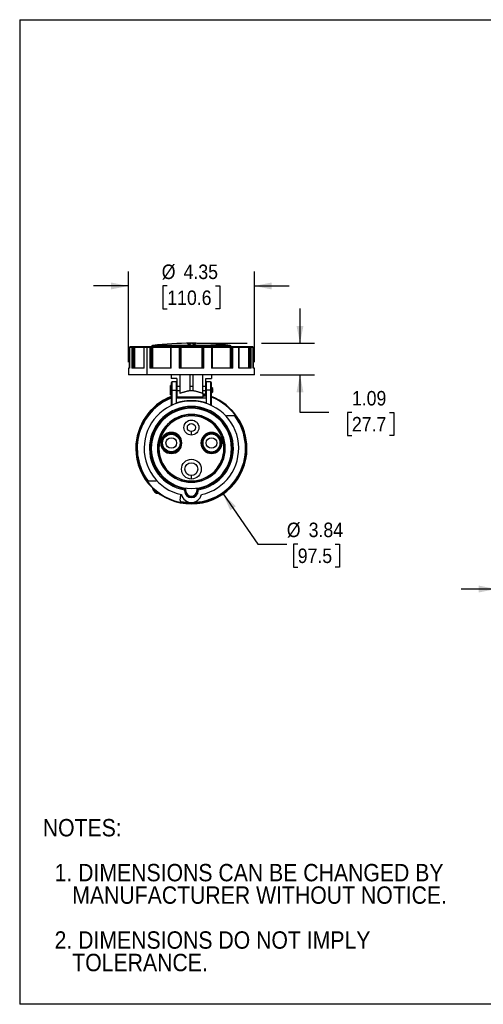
# Model space of a CAD drawing. Header units: inches. Extents: x 0 to 44, y 0 to 34.
# Tile 1 of 7: x 0 to 16, y 0 to 34. Entities that reach past the tile are written whole.
import ezdxf

# ---------------------------------------------------------------- set-up
doc = ezdxf.new("R2010")
doc.units = ezdxf.units.IN
doc.header["$LTSCALE"] = 4
doc.header["$MEASUREMENT"] = 0
doc.linetypes.add('SLD-Solid', pattern=[0])
doc.layers.add('DIMENSIONS', color=140, linetype='SLD-Solid', lineweight=25)
doc.layers.add('TEXT', color=140, linetype='SLD-Solid', lineweight=25)
doc.layers.add('SLD-DEFPOINTS', color=7, linetype='Continuous')
doc.styles.add('SLDTEXTSTYLE0', font='GOTHIC.TTF', dxfattribs={"width": 0.913})
doc.dimstyles.new('SLDDIMSTYLE0', dxfattribs={"dimtxt": 0.5, "dimasz": 0.6, "dimexe": 0, "dimexo": 0.0625, "dimgap": 0.125, "dimtad": 0, "dimtih": 1, "dimtoh": 1, "dimrnd": 1e-09, "dimzin": 12, "dimdsep": 46, "dimtxsty": 'SLDTEXTSTYLE0', "dimsah": 1, "dimcen": 0, "dimadec": 0, "dimazin": 3, "dimtfac": 1, "dimtofl": 0, "dimtmove": 0, "dimatfit": 3, "dimfxl": 0, "dimfrac": 2, "dimtolj": 1, "dimtzin": 12, "dimarcsym": 0})
doc.dimstyles.new('SLDDIMSTYLE1', dxfattribs={"dimtxt": 0.5, "dimasz": 0.6, "dimexe": 0, "dimexo": 0.0625, "dimgap": 0.125, "dimtad": 0, "dimtih": 1, "dimtoh": 1, "dimrnd": 1e-09, "dimzin": 12, "dimdsep": 46, "dimtxsty": 'SLDTEXTSTYLE0', "dimsah": 1, "dimcen": 0.09, "dimadec": 0, "dimazin": 3, "dimtfac": 1, "dimtmove": 0, "dimatfit": 0, "dimfxl": 0, "dimfrac": 2, "dimtolj": 1, "dimtzin": 12, "dimarcsym": 0})
doc.dimstyles.new('SLDDIMSTYLE2', dxfattribs={"dimtxt": 0.5, "dimasz": 0.6, "dimexe": 0, "dimexo": 0.0625, "dimgap": 0.125, "dimtad": 0, "dimtih": 1, "dimtoh": 1, "dimrnd": 1e-09, "dimzin": 12, "dimdsep": 46, "dimtxsty": 'SLDTEXTSTYLE0', "dimsah": 1, "dimcen": 0.09, "dimadec": 0, "dimazin": 3, "dimtfac": 1, "dimtdec": 3, "dimtmove": 0, "dimatfit": 0, "dimfxl": 0, "dimfrac": 2, "dimtolj": 1, "dimtzin": 12, "dimarcsym": 0})

# ---------------------------------------------------------------- blocks, each defined once
blk = doc.blocks.new('Block2')
at = {"color": 7, "linetype": 'SLD-Solid', "lineweight": 18}
for p, q in [((44, 34), (0, 34)), ((0, 0), (0, 34)), ((44, 0), (0, 0))]:
    blk.add_line(p, q, dxfattribs=at)
blk = doc.blocks.new('SW_NOTE_0_3')
at = {"layer": 'TEXT', "color": 0, "char_height": 0.6, "attachment_point": 1, "style": 'SLDTEXTSTYLE0'}
for s, insert in [('NOTES:', (0, 0.766)), ('  1. DIMENSIONS CAN BE CHANGED BY     ', (0, -0.785)), ('     MANUFACTURER WITHOUT NOTICE.', (0, -1.561)), ('  2. DIMENSIONS DO NOT IMPLY ', (0, -3.113)), ('     TOLERANCE.', (0, -3.889))]:
    blk.add_mtext(s, dxfattribs=dict(at, insert=insert))
blk = doc.blocks.new('_D')
at = {"layer": 'DIMENSIONS'}
for p, q in [((7.025, 17.622), (8.226, 15.893)), ((8.226, 15.893), (9.226, 15.893)), ((9.603, 15.893), (9.451, 15.893)), ((9.451, 15.893), (9.451, 15.099)), ((10.896, 15.893), (11.049, 15.893)), ((11.049, 15.893), (11.049, 15.099)), ((9.451, 15.099), (9.603, 15.099)), ((11.049, 15.099), (10.896, 15.099))]:
    blk.add_line(p, q, dxfattribs=at)
blk.add_solid([(7.025, 17.622), (7.269, 17.061), (7.466, 17.198)], dxfattribs=at)
at = {"layer": 'DIMENSIONS', "char_height": 0.5, "attachment_point": 1, "style": 'SLDTEXTSTYLE0'}
for s, insert in [('%%c', (9.226, 16.633)), ('3.84', (9.98, 16.633)), ('97.5', (9.603, 15.738))]:
    blk.add_mtext(s, dxfattribs=dict(at, insert=insert))
blk = doc.blocks.new('_D_1')
at = {"layer": 'DIMENSIONS'}
for p, q in [((3.754, 22.171), (3.754, 25.305)), ((8.106, 22.171), (8.106, 25.305)), ((3.754, 24.805), (2.554, 24.805)), ((5.098, 24.805), (4.946, 24.805)), ((4.946, 24.805), (4.946, 24.011)), ((6.761, 24.805), (6.913, 24.805)), ((6.913, 24.805), (6.913, 24.011)), ((8.106, 24.805), (9.306, 24.805)), ((4.946, 24.011), (5.098, 24.011)), ((6.913, 24.011), (6.761, 24.011))]:
    blk.add_line(p, q, dxfattribs=at)
for points in [[(3.754, 24.805), (3.154, 24.925), (3.154, 24.685)], [(8.106, 24.805), (8.706, 24.685), (8.706, 24.925)]]:
    blk.add_solid(points, dxfattribs=at)
at = {"layer": 'DIMENSIONS', "char_height": 0.5, "attachment_point": 1, "style": 'SLDTEXTSTYLE0'}
for s, insert in [('%%c', (4.906, 25.545)), ('4.35', (5.66, 25.545)), ('110.6', (5.098, 24.649))]:
    blk.add_mtext(s, dxfattribs=dict(at, insert=insert))
blk = doc.blocks.new('_D_2')
at = {"layer": 'DIMENSIONS'}
for p, q in [((9.681, 22.826), (9.681, 24.026)), ((6.13, 22.826), (7.856, 22.826)), ((8.356, 22.826), (10.181, 22.826)), ((8.306, 21.735), (10.181, 21.735)), ((9.681, 20.442), (9.681, 21.735)), ((10.681, 20.442), (9.681, 20.442)), ((11.474, 20.438), (11.322, 20.438)), ((11.322, 20.438), (11.322, 19.645)), ((12.767, 20.438), (12.92, 20.438)), ((12.92, 20.438), (12.92, 19.645)), ((11.322, 19.645), (11.474, 19.645)), ((12.92, 19.645), (12.767, 19.645))]:
    blk.add_line(p, q, dxfattribs=at)
for points in [[(9.681, 22.826), (9.801, 23.426), (9.561, 23.426)], [(9.681, 21.735), (9.561, 21.135), (9.801, 21.135)]]:
    blk.add_solid(points, dxfattribs=at)
at = {"layer": 'DIMENSIONS', "char_height": 0.5, "attachment_point": 1, "style": 'SLDTEXTSTYLE0'}
for s, insert in [('1.09', (11.474, 21.179)), ('27.7', (11.474, 20.283))]:
    blk.add_mtext(s, dxfattribs=dict(at, insert=insert))
blk = doc.blocks.new('_D_3')
at = {"layer": 'DIMENSIONS'}
for p, q in [((16.452, 21.535), (16.452, 13.841)), ((19.564, 17.401), (19.564, 13.841)), ((16.452, 14.341), (15.252, 14.341)), ((17.361, 14.337), (17.209, 14.337)), ((17.209, 14.337), (17.209, 13.543)), ((18.655, 14.337), (18.807, 14.337)), ((18.807, 14.337), (18.807, 13.543)), ((19.564, 14.341), (20.764, 14.341)), ((17.209, 13.543), (17.361, 13.543)), ((18.807, 13.543), (18.655, 13.543))]:
    blk.add_line(p, q, dxfattribs=at)
for points in [[(16.452, 14.341), (15.852, 14.461), (15.852, 14.221)], [(19.564, 14.341), (20.164, 14.221), (20.164, 14.461)]]:
    blk.add_solid(points, dxfattribs=at)
at = {"layer": 'DIMENSIONS', "char_height": 0.5, "attachment_point": 1, "style": 'SLDTEXTSTYLE0'}
for s, insert in [('3.11', (17.361, 15.077)), ('79.1', (17.361, 14.182))]:
    blk.add_mtext(s, dxfattribs=dict(at, insert=insert))

msp = doc.modelspace()

# ---------------------------------------------------------------- linework, layer by layer
at = {"color": 7, "linetype": 'SLD-Solid'}
for p, q in [((0, 34), (0, 0)), ((0, 34), (44, 34)), ((44, 0), (0, 0))]:
    msp.add_line(p, q, dxfattribs=at)
for p, q in [((5.792, 22.817), (5.792, 22.805)), ((5.9, 22.823), (5.9, 22.822)), ((5.9, 22.822), (5.9, 22.814)), ((5.9, 22.814), (5.9, 22.812)), ((5.9, 22.812), (5.9, 22.8)), ((5.959, 22.818), (5.959, 22.806)), ((6.048, 22.818), (6.048, 22.817)), ((6.067, 22.823), (6.067, 22.821)), ((6.067, 22.821), (6.067, 22.813)), ((6.067, 22.813), (6.067, 22.811)), ((6.067, 22.811), (6.067, 22.799)), ((3.795, 22.687), (3.795, 21.971)), ((3.795, 22.687), (3.796, 22.687)), ((3.796, 21.971), (3.796, 22.687)), ((3.796, 22.687), (3.868, 22.687)), ((3.88, 22.699), (3.807, 22.699)), ((3.807, 22.699), (3.807, 22.699)), ((3.868, 22.687), (3.868, 21.971)), ((3.868, 22.687), (3.916, 22.687)), ((3.913, 22.699), (3.88, 22.699)), ((3.943, 22.699), (3.913, 22.699)), ((3.916, 21.971), (3.916, 22.687)), ((3.916, 22.687), (3.946, 22.687)), ((3.972, 22.699), (3.943, 22.699)), ((3.946, 22.687), (3.946, 21.971)), ((3.946, 22.687), (3.961, 22.687)), ((3.961, 22.687), (3.961, 21.971)), ((3.961, 22.687), (4.285, 22.687)), ((4.297, 22.699), (3.972, 22.699)), ((4.285, 22.687), (4.285, 21.971)), ((4.285, 22.687), (4.295, 22.687)), ((4.295, 21.971), (4.295, 22.687)), ((4.295, 22.687), (4.391, 22.687)), ((4.304, 22.699), (4.297, 22.699)), ((4.501, 22.699), (4.304, 22.699)), ((4.391, 22.687), (4.391, 21.735)), ((4.391, 22.687), (4.493, 22.687)), ((4.493, 22.687), (4.493, 21.971)), ((4.493, 22.687), (4.547, 22.687)), ((4.539, 22.699), (4.501, 22.699)), ((4.561, 22.699), (4.539, 22.699)), ((4.547, 21.971), (4.547, 22.687)), ((4.547, 22.687), (4.569, 22.687)), ((4.552, 22.711), (4.552, 22.699)), ((4.552, 22.711), (5.93, 22.711)), ((4.593, 22.699), (4.561, 22.699)), ((4.569, 22.687), (4.569, 21.971)), ((4.569, 22.687), (4.585, 22.687)), ((4.585, 22.687), (4.585, 21.971)), ((4.585, 22.687), (5.208, 22.687)), ((5.93, 22.75), (4.587, 22.75)), ((5.212, 22.699), (4.593, 22.699)), ((5.205, 22.687), (5.205, 21.971)), ((5.205, 22.687), (5.232, 22.687)), ((5.217, 22.699), (5.212, 22.699)), ((5.236, 22.699), (5.217, 22.699)), ((5.232, 21.971), (5.232, 22.687)), ((5.232, 22.687), (5.503, 22.687)), ((5.505, 22.699), (5.236, 22.699)), ((5.503, 22.687), (5.503, 21.971)), ((5.503, 22.687), (5.549, 22.687)), ((5.538, 22.699), (5.505, 22.699)), ((5.546, 22.699), (5.538, 22.699)), ((5.573, 22.699), (5.546, 22.699)), ((5.549, 21.971), (5.549, 22.687)), ((5.549, 22.687), (5.557, 22.687)), ((5.557, 22.687), (5.557, 21.971)), ((5.557, 22.687), (5.571, 22.687)), ((5.571, 22.687), (5.571, 21.971)), ((5.571, 22.687), (6.289, 22.687)), ((6.287, 22.699), (5.573, 22.699)), ((7.273, 22.75), (5.93, 22.75)), ((5.93, 22.711), (7.308, 22.711)), ((6.314, 22.699), (6.287, 22.699)), ((6.289, 22.687), (6.289, 21.971)), ((6.289, 22.687), (6.302, 22.687)), ((6.302, 22.687), (6.302, 21.971)), ((6.302, 22.687), (6.31, 22.687)), ((6.31, 22.687), (6.31, 21.971)), ((6.31, 22.687), (6.356, 22.687)), ((6.322, 22.699), (6.314, 22.699)), ((6.354, 22.699), (6.322, 22.699)), ((6.624, 22.699), (6.354, 22.699)), ((6.356, 21.971), (6.356, 22.687)), ((6.356, 22.687), (6.627, 22.687)), ((6.642, 22.699), (6.624, 22.699)), ((6.627, 22.687), (6.627, 21.971)), ((6.627, 22.687), (6.654, 22.687)), ((6.648, 22.699), (6.642, 22.699)), ((7.266, 22.699), (6.648, 22.699)), ((6.652, 22.687), (7.274, 22.687)), ((6.654, 21.971), (6.654, 22.687)), ((7.298, 22.699), (7.266, 22.699)), ((7.274, 22.687), (7.274, 21.971)), ((7.274, 22.687), (7.29, 22.687)), ((7.29, 22.687), (7.29, 21.971)), ((7.29, 22.687), (7.312, 22.687)), ((7.321, 22.699), (7.298, 22.699)), ((7.308, 22.699), (7.308, 22.711)), ((7.312, 22.687), (7.312, 21.971)), ((7.312, 22.687), (7.366, 22.687)), ((7.358, 22.699), (7.321, 22.699)), ((7.556, 22.699), (7.358, 22.699)), ((7.366, 21.971), (7.366, 22.687)), ((7.366, 22.687), (7.565, 22.687)), ((7.562, 22.699), (7.556, 22.699)), ((7.888, 22.699), (7.562, 22.699)), ((7.565, 22.687), (7.565, 21.971)), ((7.565, 22.687), (7.574, 22.687)), ((7.574, 21.971), (7.574, 22.687)), ((7.574, 22.687), (7.899, 22.687)), ((7.916, 22.699), (7.888, 22.699)), ((7.899, 22.687), (7.899, 21.971)), ((7.899, 22.687), (7.913, 22.687)), ((7.913, 22.687), (7.913, 21.971)), ((7.913, 22.687), (7.944, 22.687)), ((7.947, 22.699), (7.916, 22.699)), ((7.944, 22.687), (7.944, 21.971)), ((7.944, 22.687), (7.991, 22.687)), ((7.98, 22.699), (7.947, 22.699)), ((8.052, 22.699), (7.98, 22.699)), ((7.991, 21.971), (7.991, 22.687)), ((7.991, 22.687), (8.064, 22.687)), ((8.053, 22.699), (8.052, 22.699)), ((8.064, 21.971), (8.064, 22.687)), ((8.064, 22.687), (8.064, 21.971)), ((8.064, 22.687), (8.064, 22.687)), ((3.754, 21.971), (3.754, 21.735)), ((3.796, 21.971), (3.754, 21.971)), ((4.295, 21.971), (3.868, 21.971)), ((5.232, 21.971), (4.493, 21.971)), ((6.356, 21.971), (5.503, 21.971)), ((7.366, 21.971), (6.627, 21.971)), ((7.991, 21.971), (7.565, 21.971)), ((8.106, 21.971), (8.064, 21.971)), ((8.106, 21.735), (8.106, 21.971)), ((4.391, 21.735), (3.754, 21.735)), ((4.965, 21.735), (4.391, 21.735)), ((8.106, 21.735), (4.965, 21.735)), ((5.231, 21.735), (5.231, 21.616)), ((5.428, 21.616), (5.231, 21.616)), ((5.231, 21.452), (5.231, 21.206)), ((5.418, 21.492), (5.27, 21.492)), ((5.27, 21.206), (5.27, 21.492)), ((5.418, 21.206), (5.418, 21.492)), ((5.428, 21.616), (5.428, 21.334)), ((5.546, 21.334), (5.546, 21.735)), ((5.871, 21.735), (5.871, 21.334)), ((5.989, 21.334), (5.989, 21.735)), ((6.314, 21.735), (6.314, 21.334)), ((6.432, 21.616), (6.629, 21.616)), ((6.432, 21.334), (6.432, 21.616)), ((6.589, 21.492), (6.442, 21.492)), ((6.442, 21.492), (6.442, 21.206)), ((6.589, 21.492), (6.589, 21.206)), ((6.629, 21.735), (6.629, 21.616)), ((6.629, 21.206), (6.629, 21.452)), ((5.231, 21.364), (5.203, 21.364)), ((5.203, 21.049), (5.203, 21.364)), ((5.231, 21.206), (5.231, 20.933)), ((5.27, 21.206), (5.231, 21.206)), ((5.27, 21.206), (5.418, 21.206)), ((5.27, 20.693), (5.27, 21.206)), ((5.428, 21.293), (5.418, 21.293)), ((5.418, 20.771), (5.418, 21.206)), ((5.546, 21.334), (5.428, 21.334)), ((5.546, 21.188), (5.428, 21.188)), ((5.989, 21.334), (5.871, 21.334)), ((5.871, 21.334), (5.871, 21.188)), ((5.989, 21.188), (5.871, 21.188)), ((5.871, 21.188), (5.871, 21.183)), ((5.989, 21.188), (5.989, 21.334)), ((5.989, 21.188), (5.989, 21.183)), ((6.432, 21.334), (6.314, 21.334)), ((6.432, 21.188), (6.314, 21.188)), ((6.442, 21.305), (6.432, 21.305)), ((6.442, 21.206), (6.442, 20.771)), ((6.589, 21.206), (6.442, 21.206)), ((6.629, 21.206), (6.589, 21.206)), ((6.589, 21.206), (6.589, 20.693)), ((6.668, 21.265), (6.629, 21.305)), ((6.629, 20.675), (6.629, 21.206)), ((6.629, 21.108), (6.668, 21.147)), ((6.668, 21.147), (6.668, 21.265)), ((5.203, 21.049), (5.231, 21.049)), ((5.231, 20.933), (5.231, 20.697)), ((5.418, 20.941), (6.442, 20.941)), ((5.418, 20.771), (5.418, 20.75)), ((5.424, 20.752), (5.418, 20.771)), ((5.427, 20.976), (5.812, 20.976)), ((5.812, 20.976), (6.007, 20.976)), ((6.007, 20.976), (6.334, 20.976)), ((6.333, 21.059), (6.442, 21.059)), ((6.333, 21.016), (6.442, 21.016)), ((6.435, 20.752), (6.442, 20.771)), ((6.442, 20.75), (6.442, 20.771)), ((5.239, 20.679), (5.231, 20.697)), ((5.93, 20.36), (5.93, 20.321)), ((7.148, 20.316), (7.133, 20.303)), ((7.409, 20.316), (7.148, 20.316)), ((5.236, 19.749), (5.236, 19.717)), ((5.93, 19.659), (5.93, 19.777)), ((6.624, 19.749), (6.624, 19.717)), ((5.236, 19.717), (5.236, 19.7)), ((6.624, 19.717), (6.624, 19.7)), ((6.624, 19.688), (6.624, 19.7)), ((5.236, 19.069), (5.236, 19.081)), ((7.101, 19.198), (7.091, 19.198)), ((4.45, 18.08), (4.711, 18.08)), ((4.711, 18.08), (4.726, 18.094)), ((5.93, 18.139), (5.93, 18.257)), ((5.693, 17.769), (5.693, 17.734)), ((5.693, 17.734), (5.733, 17.734)), ((5.733, 17.734), (5.733, 17.803)), ((5.733, 17.734), (5.74, 17.734)), ((5.74, 17.734), (5.74, 17.809)), ((6.119, 17.809), (6.119, 17.734)), ((6.127, 17.734), (6.119, 17.734)), ((6.127, 17.803), (6.127, 17.734)), ((6.127, 17.734), (6.166, 17.734)), ((6.166, 17.734), (6.166, 17.769)), ((5.54, 17.409), (5.571, 17.584)), ((5.575, 17.604), (5.571, 17.584))]:
    msp.add_line(p, q)
at = {"flags": 128}
for points in [[(4.493, 22.687), (4.493, 22.69), (4.494, 22.692), (4.495, 22.694), (4.496, 22.696), (4.497, 22.697), (4.498, 22.698), (4.5, 22.699), (4.501, 22.699)], [(4.585, 22.687), (4.586, 22.69), (4.586, 22.692), (4.587, 22.694), (4.588, 22.696), (4.589, 22.697), (4.59, 22.698), (4.592, 22.699), (4.593, 22.699)], [(5.209, 22.696), (5.209, 22.696), (5.209, 22.697), (5.21, 22.698), (5.211, 22.699), (5.212, 22.699)], [(5.232, 22.687), (5.232, 22.69), (5.232, 22.692), (5.233, 22.694), (5.233, 22.696), (5.234, 22.697), (5.234, 22.698), (5.235, 22.699), (5.236, 22.699)], [(6.627, 22.687), (6.627, 22.69), (6.627, 22.692), (6.627, 22.694), (6.626, 22.696), (6.626, 22.697), (6.625, 22.698), (6.624, 22.699), (6.624, 22.699)], [(6.651, 22.696), (6.651, 22.696), (6.65, 22.697), (6.649, 22.698), (6.649, 22.699), (6.648, 22.699)], [(7.274, 22.687), (7.274, 22.69), (7.273, 22.692), (7.273, 22.694), (7.272, 22.696), (7.271, 22.697), (7.269, 22.698), (7.268, 22.699), (7.266, 22.699)], [(7.366, 22.687), (7.366, 22.69), (7.365, 22.692), (7.365, 22.694), (7.364, 22.696), (7.363, 22.697), (7.361, 22.698), (7.36, 22.699), (7.358, 22.699)], [(6.333, 21.075), (6.357, 21.07), (6.402, 21.059)], [(5.733, 17.803), (5.737, 17.806), (5.74, 17.809)], [(6.127, 17.803), (6.123, 17.806), (6.119, 17.809)]]:
    msp.add_lwpolyline(points, dxfattribs=at)
for centre, radius in [((5.93, 19.917), 0.258), ((5.93, 19.917), 0.14), ((5.236, 19.384), 0.304), ((5.236, 19.384), 0.183), ((6.624, 19.384), 0.183), ((5.93, 18.48), 0.341), ((5.93, 18.48), 0.222)]:
    msp.add_circle(centre, radius)
for centre, radius, start, end in [((5.93, 11.015), 11.811, 83.4706, 96.5294), ((5.93, 11.015), 11.804, 89.4267, 89.7056), ((5.93, 11.015), 11.802, 89.4266, 89.7055), ((5.93, 11.015), 11.79, 89.426, 89.7052), ((3.807, 22.687), 0.0118, 90, 180), ((3.807, 22.688), 0.0117, 90.5665, 180.5555), ((3.88, 22.688), 0.0115, 91.5946, 181.5104), ((3.902, 22.69), 0.014, 348.6309, 40.3907), ((3.933, 22.69), 0.014, 348.6309, 40.3907), ((3.972, 22.688), 0.0115, 91.8634, 181.7494), ((4.297, 22.687), 0.0118, 90, 180), ((4.305, 22.689), 0.0107, 99.2409, 186.9289), ((4.537, 22.689), 0.0105, 351.9505, 78.5782), ((4.591, 22.711), 0.0394, 96.5294, 180), ((4.559, 22.689), 0.0105, 351.9505, 78.5782), ((5.217, 22.687), 0.0118, 90, 180), ((5.52, 22.69), 0.017, 148.2304, 189.5917), ((5.537, 22.688), 0.0116, 359.0242, 88.9898), ((5.545, 22.688), 0.0116, 359.0242, 88.9898), ((5.589, 22.69), 0.019, 151.8799, 188.6863), ((6.27, 22.69), 0.019, 351.3137, 28.1201), ((6.314, 22.688), 0.0116, 91.0102, 180.9758), ((6.322, 22.688), 0.0116, 91.0102, 180.9758), ((6.339, 22.69), 0.017, 350.4083, 31.7696), ((6.642, 22.687), 0.0118, 0, 90), ((7.268, 22.711), 0.0394, 0, 83.4706), ((7.3, 22.689), 0.0105, 101.4218, 188.0495), ((7.323, 22.689), 0.0105, 101.4218, 188.0495), ((7.554, 22.689), 0.0107, 353.0711, 80.7591), ((7.562, 22.687), 0.0118, 0, 90), ((7.887, 22.688), 0.0115, 358.2506, 88.1366), ((7.927, 22.69), 0.014, 139.6093, 191.3691), ((7.957, 22.69), 0.014, 139.6093, 191.3691), ((7.98, 22.688), 0.0115, 358.4896, 88.4054), ((8.052, 22.688), 0.0117, 359.4445, 89.4335), ((8.053, 22.687), 0.0118, 0, 90), ((5.27, 21.452), 0.0394, 90, 180), ((6.589, 21.452), 0.0394, 0, 90), ((5.93, 19.198), 1.919, 111.3524, 180), ((5.93, 19.198), 1.9, 111.5847, 0), ((5.93, 19.198), 1.87, 111.943, 216.1001), ((5.93, 19.198), 1.634, 282.1858, 257.8142), ((5.93, 19.198), 1.919, 0, 68.6476), ((5.93, 19.198), 1.9, 0, 68.4153), ((5.93, 19.198), 1.449, 279.3836, 260.6164), ((5.93, 19.198), 1.409, 278.0274, 261.9726), ((5.93, 19.198), 1.402, 277.7742, 262.2258), ((5.93, 19.198), 1.386, 0, 180), ((5.93, 19.198), 1.171, 0, 180), ((5.93, 19.198), 1.162, 90, 180), ((5.93, 19.198), 1.122, 90, 180), ((5.93, 19.198), 1.122, 180, 90), ((5.93, 19.198), 1.162, 0, 90), ((5.93, 19.198), 1.87, 270, 36.1001), ((7.409, 20.277), 0.0394, 36.1001, 90), ((5.236, 19.384), 0.365, 90, 270), ((5.236, 19.384), 0.365, 270, 90), ((6.624, 19.384), 0.365, 90, 270), ((6.624, 19.384), 0.365, 270, 90), ((5.236, 19.384), 0.333, 90, 270), ((5.236, 19.384), 0.316, 90, 270), ((5.236, 19.384), 0.333, 270, 90), ((5.236, 19.384), 0.316, 270, 90), ((6.624, 19.384), 0.333, 90, 270), ((6.624, 19.384), 0.316, 90, 270), ((6.624, 19.384), 0.304, 90, 270), ((6.624, 19.384), 0.333, 270, 90), ((6.624, 19.384), 0.316, 270, 90), ((6.624, 19.384), 0.304, 270, 90), ((5.93, 19.198), 1.919, 180, 0), ((5.93, 19.198), 1.386, 180, 0), ((5.93, 19.198), 1.171, 180, 0), ((5.93, 19.198), 1.162, 180, 0), ((4.45, 18.12), 0.0394, 216.1001, 270), ((4.803, 17.856), 0.217, 188.399, 271.5936), ((4.803, 17.856), 0.197, 196.5507, 263.4418), ((5.93, 17.734), 0.236, 180, 0), ((5.93, 17.734), 0.197, 180, 0), ((5.93, 17.734), 0.19, 180, 0), ((5.578, 17.402), 0.0394, 170, 258.9365), ((5.93, 19.198), 1.87, 258.9365, 270), ((5.93, 17.683), 0.354, 193.2639, 346.7361)]:
    msp.add_arc(centre, radius, start, end)
for points, knots in [([(5.9, 22.8), (5.893, 22.8), (5.88, 22.8), (5.859, 22.8), (5.84, 22.801), (5.824, 22.801), (5.81, 22.802), (5.8, 22.803), (5.794, 22.804), (5.791, 22.805), (5.792, 22.805), (5.792, 22.805)], [0, 0, 0, 0, 0.1254038, 0.2505156, 0.3753743, 0.4994515, 0.6260022, 0.7515068, 0.8759742, 0.9993351, 1, 1, 1, 1]), ([(5.9, 22.812), (5.898, 22.812), (5.894, 22.812), (5.888, 22.812), (5.882, 22.812), (5.876, 22.812), (5.869, 22.812), (5.863, 22.812), (5.857, 22.812), (5.851, 22.812), (5.846, 22.812), (5.84, 22.812), (5.834, 22.813), (5.829, 22.813), (5.817, 22.813), (5.799, 22.815), (5.792, 22.816), (5.792, 22.818), (5.796, 22.819), (5.808, 22.821), (5.822, 22.822), (5.834, 22.822), (5.844, 22.823), (5.855, 22.823), (5.866, 22.823), (5.878, 22.823), (5.889, 22.823), (5.896, 22.823), (5.9, 22.823)], [0, 0, 0, 0, 0.018622, 0.03735, 0.056184, 0.075125, 0.094171, 0.113324, 0.132585, 0.151952, 0.171427, 0.191009, 0.2107, 0.230498, 0.250405, 0.358157, 0.499182, 0.499522, 0.603418, 0.686719, 0.749326, 0.786911, 0.823902, 0.860301, 0.896109, 0.931327, 0.965957, 1, 1, 1, 1]), ([(5.9, 22.822), (5.899, 22.822), (5.895, 22.822), (5.89, 22.822), (5.885, 22.822), (5.874, 22.822), (5.855, 22.821), (5.84, 22.82), (5.833, 22.82), (5.83, 22.819), (5.826, 22.819), (5.823, 22.819), (5.822, 22.818), (5.822, 22.818)], [0, 0, 0, 0, 0.043892, 0.087844, 0.131859, 0.175937, 0.404999, 0.655296, 0.689408, 0.740947, 0.809901, 0.896258, 1, 1, 1, 1]), ([(5.822, 22.818), (5.822, 22.817), (5.822, 22.817), (5.828, 22.816), (5.836, 22.815), (5.846, 22.815), (5.857, 22.814), (5.871, 22.814), (5.886, 22.814), (5.895, 22.814), (5.9, 22.814)], [0, 0, 0, 0, 0.131732, 0.270272, 0.395422, 0.507173, 0.62653, 0.752783, 0.877267, 1, 1, 1, 1]), ([(6.067, 22.811), (6.065, 22.811), (6.061, 22.811), (6.055, 22.811), (6.048, 22.811), (6.042, 22.811), (6.035, 22.812), (6.028, 22.812), (6.022, 22.812), (6.015, 22.812), (6.009, 22.812), (6.003, 22.813), (5.997, 22.813), (5.986, 22.814), (5.967, 22.815), (5.959, 22.817), (5.959, 22.819), (5.962, 22.82), (5.975, 22.821), (5.988, 22.822), (6.001, 22.822), (6.011, 22.823), (6.022, 22.823), (6.033, 22.823), (6.044, 22.823), (6.056, 22.823), (6.064, 22.823), (6.067, 22.823)], [0, 0, 0, 0, 0.019418, 0.0391, 0.059046, 0.079256, 0.09973, 0.12047, 0.141474, 0.162744, 0.184279, 0.20608, 0.228147, 0.25048, 0.338554, 0.498972, 0.499422, 0.59419, 0.677493, 0.749307, 0.785775, 0.822021, 0.858048, 0.893858, 0.929452, 0.964832, 1, 1, 1, 1]), ([(6.067, 22.799), (6.061, 22.799), (6.047, 22.799), (6.027, 22.8), (6.008, 22.801), (5.991, 22.802), (5.977, 22.803), (5.967, 22.804), (5.961, 22.805), (5.959, 22.806), (5.959, 22.806), (5.959, 22.806)], [0, 0, 0, 0, 0.125361, 0.250456, 0.375283, 0.499341, 0.625867, 0.75134, 0.875792, 0.999116, 1, 1, 1, 1]), ([(6.067, 22.821), (6.066, 22.821), (6.062, 22.821), (6.057, 22.821), (6.052, 22.821), (6.047, 22.821), (6.042, 22.821), (6.037, 22.821), (6.032, 22.821), (6.027, 22.821), (6.023, 22.821), (6.018, 22.821), (6.012, 22.821), (6.006, 22.82), (6.001, 22.82), (5.997, 22.82), (5.993, 22.819), (5.991, 22.819), (5.99, 22.819)], [0, 0, 0, 0, 0.04981, 0.099659, 0.149547, 0.199476, 0.249446, 0.299458, 0.349514, 0.399613, 0.449758, 0.499949, 0.574497, 0.65256, 0.734141, 0.81924, 0.907859, 1, 1, 1, 1]), ([(5.99, 22.817), (5.991, 22.817), (5.992, 22.817), (5.993, 22.816), (5.995, 22.816), (5.998, 22.816), (6, 22.816), (6.003, 22.815), (6.005, 22.815), (6.008, 22.815), (6.011, 22.815), (6.013, 22.815), (6.016, 22.814), (6.02, 22.814), (6.028, 22.814), (6.037, 22.814), (6.047, 22.813), (6.058, 22.813), (6.064, 22.813), (6.067, 22.813)], [0, 0, 0, 0, 0.052965, 0.103877, 0.152736, 0.199542, 0.244295, 0.286996, 0.327643, 0.366237, 0.402778, 0.437267, 0.469702, 0.500084, 0.604697, 0.70699, 0.806967, 0.904635, 1, 1, 1, 1]), ([(5.428, 21.188), (5.428, 21.177), (5.428, 21.155), (5.428, 21.124), (5.428, 21.098), (5.428, 21.076), (5.428, 21.058), (5.428, 21.041), (5.428, 21.025), (5.428, 21.011), (5.428, 20.996), (5.428, 20.982), (5.428, 20.975), (5.428, 20.976), (5.428, 20.977)], [0, 0, 0, 0, 0.087332, 0.178303, 0.273008, 0.334632, 0.400633, 0.471036, 0.545865, 0.60855, 0.699418, 0.818534, 0.971659, 1, 1, 1, 1]), ([(5.546, 21.097), (5.546, 21.1), (5.546, 21.106), (5.546, 21.115), (5.546, 21.124), (5.546, 21.133), (5.546, 21.142), (5.546, 21.151), (5.546, 21.16), (5.546, 21.169), (5.546, 21.178), (5.546, 21.185), (5.546, 21.188)], [0, 0, 0, 0, 0.105242, 0.209305, 0.312194, 0.413916, 0.514475, 0.613875, 0.712123, 0.809223, 0.90518, 1, 1, 1, 1]), ([(5.871, 21.183), (5.866, 21.183), (5.858, 21.182), (5.845, 21.18), (5.831, 21.177), (5.817, 21.175), (5.803, 21.172), (5.78, 21.167), (5.748, 21.158), (5.707, 21.147), (5.666, 21.134), (5.626, 21.122), (5.585, 21.11), (5.559, 21.102), (5.546, 21.097)], [0, 0, 0, 0, 0.03803, 0.077348, 0.117976, 0.159936, 0.203248, 0.24793, 0.368033, 0.502355, 0.623483, 0.75587, 0.875013, 1, 1, 1, 1]), ([(6.314, 21.097), (6.3, 21.102), (6.274, 21.11), (6.234, 21.122), (6.194, 21.134), (6.152, 21.147), (6.112, 21.158), (6.074, 21.168), (6.042, 21.175), (6.015, 21.18), (5.997, 21.182), (5.989, 21.183)], [0, 0, 0, 0, 0.124986, 0.244132, 0.376515, 0.49765, 0.631968, 0.752078, 0.840068, 0.922654, 1, 1, 1, 1]), ([(6.314, 21.188), (6.314, 21.184), (6.314, 21.177), (6.314, 21.167), (6.314, 21.157), (6.314, 21.147), (6.314, 21.137), (6.314, 21.127), (6.314, 21.117), (6.314, 21.107), (6.314, 21.101), (6.314, 21.097)], [0, 0, 0, 0, 0.105426, 0.212256, 0.320499, 0.430161, 0.541248, 0.653769, 0.76773, 0.883138, 1, 1, 1, 1]), ([(6.333, 20.978), (6.333, 20.978), (6.333, 20.978), (6.333, 20.999), (6.333, 21.034), (6.333, 21.069), (6.333, 21.085)], [0, 0, 0, 0, 0.175903, 0.450765, 0.749737, 1, 1, 1, 1]), ([(6.432, 21.068), (6.432, 21.07), (6.432, 21.075), (6.432, 21.083), (6.432, 21.091), (6.432, 21.1), (6.432, 21.108), (6.432, 21.116), (6.432, 21.127), (6.432, 21.14), (6.432, 21.155), (6.432, 21.171), (6.432, 21.182), (6.432, 21.188)], [0, 0, 0, 0, 0.076405, 0.151482, 0.225236, 0.297672, 0.368796, 0.438614, 0.507129, 0.633645, 0.75794, 0.880046, 1, 1, 1, 1]), ([(5.418, 20.771), (5.425, 20.773), (5.44, 20.778), (5.461, 20.784), (5.483, 20.791), (5.505, 20.797), (5.527, 20.802), (5.549, 20.808), (5.571, 20.813), (5.593, 20.817), (5.615, 20.822), (5.637, 20.826), (5.659, 20.83), (5.682, 20.833), (5.704, 20.837), (5.726, 20.84), (5.749, 20.842), (5.771, 20.845), (5.794, 20.847), (5.816, 20.848), (5.839, 20.85), (5.861, 20.851), (5.884, 20.851), (5.907, 20.852), (5.937, 20.852), (5.973, 20.852), (6.017, 20.85), (6.06, 20.847), (6.103, 20.843), (6.146, 20.838), (6.189, 20.832), (6.232, 20.825), (6.274, 20.816), (6.316, 20.806), (6.358, 20.796), (6.4, 20.784), (6.428, 20.775), (6.442, 20.771)], [0, 0, 0, 0, 0.02252, 0.044917, 0.067198, 0.08937, 0.111441, 0.133418, 0.155307, 0.177117, 0.198855, 0.220529, 0.242147, 0.263715, 0.285243, 0.306738, 0.328207, 0.349659, 0.371102, 0.392544, 0.413992, 0.435455, 0.45694, 0.478455, 0.500009, 0.541282, 0.582442, 0.623543, 0.664643, 0.705797, 0.747061, 0.788491, 0.83014, 0.872064, 0.914314, 0.956943, 1, 1, 1, 1])]:
    msp.add_open_spline(points, degree=3, knots=knots)
for points in [[(5.428, 21.334), (5.428, 21.286), (5.428, 21.237), (5.428, 21.188)], [(5.546, 21.188), (5.546, 21.237), (5.546, 21.286), (5.546, 21.334)], [(5.871, 21.188), (5.871, 21.186), (5.871, 21.185), (5.871, 21.183)], [(5.989, 21.183), (5.989, 21.185), (5.989, 21.186), (5.989, 21.188)], [(6.314, 21.334), (6.314, 21.286), (6.314, 21.237), (6.314, 21.188)], [(6.333, 21.085), (6.366, 21.08), (6.399, 21.074), (6.432, 21.068)], [(6.432, 21.188), (6.432, 21.237), (6.432, 21.286), (6.432, 21.334)], [(5.733, 17.803), (5.72, 17.792), (5.707, 17.78), (5.693, 17.769)], [(6.166, 17.769), (6.153, 17.78), (6.139, 17.792), (6.127, 17.803)]]:
    msp.add_open_spline(points, degree=3)

# ---------------------------------------------------------------- block references
at = {"layer": 'SLD-DEFPOINTS'}
msp.add_blockref('Block2', (0, 0), dxfattribs=at)
at = {"layer": 'TEXT'}
msp.add_blockref('SW_NOTE_0_3', (0.798, 5.633), dxfattribs=at)

# ---------------------------------------------------------------- dimensions: what is measured, and where the dimension line sits
at = {"layer": 'DIMENSIONS'}
dim = msp.add_linear_dim(base=(8.106, 24.805), p1=(3.754, 21.971), p2=(8.106, 21.971), text='%%c<>', dimstyle='SLDDIMSTYLE1', dxfattribs=at)
dim.commit()
dim.dimension.update_dxf_attribs({"geometry": '_D_1', "text_midpoint": (5.93, 24.805), "dimtype": 160})
dim = msp.add_linear_dim(base=(9.681, 21.735), p1=(5.93, 22.826), p2=(8.106, 21.735), angle=90, dimstyle='SLDDIMSTYLE2', dxfattribs=at)
dim.commit()
dim.dimension.update_dxf_attribs({"geometry": '_D_2', "text_midpoint": (9.681, 20.442), "dimtype": 160})
dim = msp.add_linear_dim(base=(16.452, 14.341), p1=(19.564, 17.601), p2=(16.452, 21.735), dimstyle='SLDDIMSTYLE1', dxfattribs=at)
dim.commit()
dim.dimension.update_dxf_attribs({"geometry": '_D_3', "text_midpoint": (18.008, 14.341), "dimtype": 160})
dim = msp.add_diameter_dim_2p(p1=(4.835, 20.775), p2=(7.025, 17.622), dimstyle='SLDDIMSTYLE0', dxfattribs=at)
dim.commit()
dim.dimension.update_dxf_attribs({"geometry": '_D', "text_midpoint": (10.25, 15.893), "dimtype": 163})

doc.saveas('drawing.dxf')
